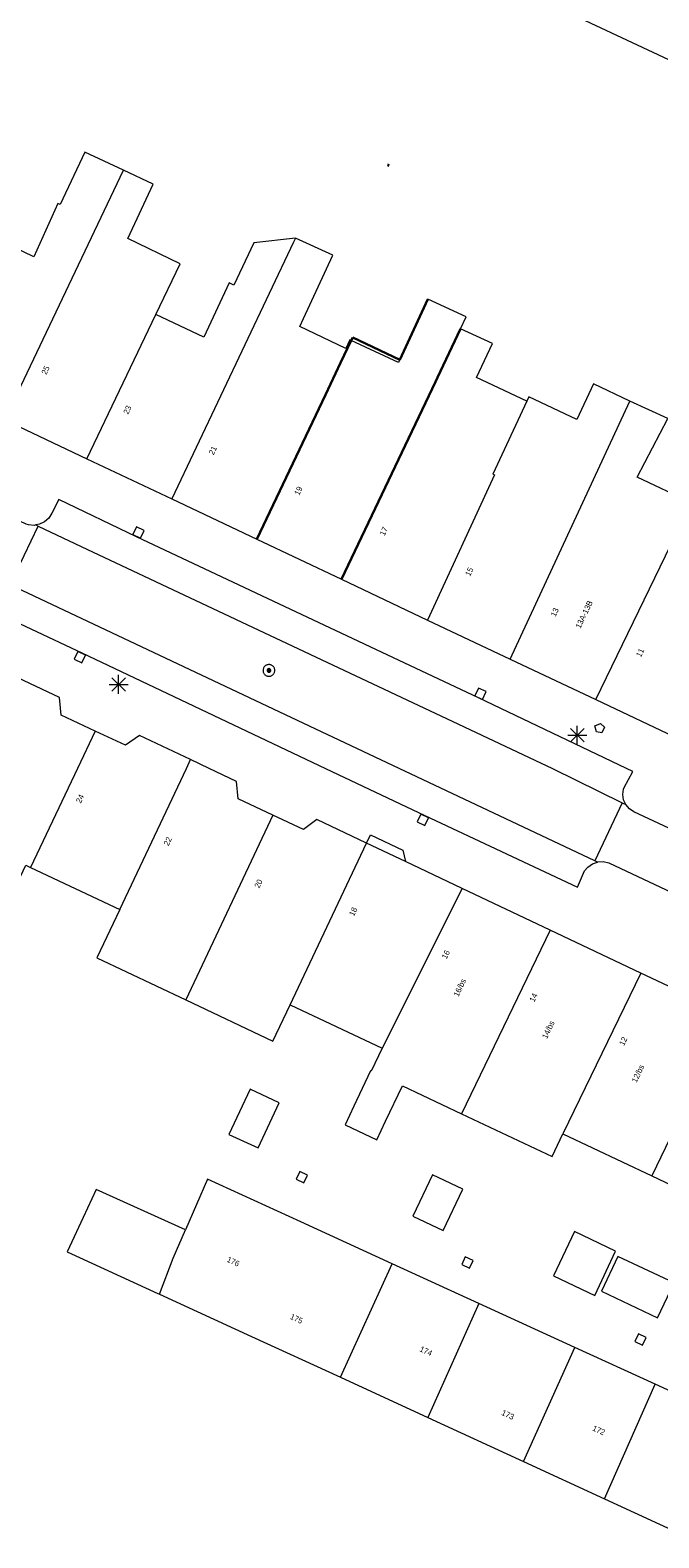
# Model space of a CAD drawing. Header units: metres. Extents: x 135779 to 137489, y 452643 to 455118.
# Tile 108 of 256: x 136332 to 136365, y 453359 to 453439. Entities that reach past the tile are written whole.
import ezdxf
from ezdxf.enums import TextEntityAlignment as Align

# ---------------------------------------------------------------- set-up
doc = ezdxf.new("R2010")
doc.units = ezdxf.units.M
doc.linetypes.add('DGN_Style_3', pattern=[78.572352, 56.123108, -22.449243])
doc.linetypes.add('DGN_Style_4', pattern=[89.853097, 44.898487, -22.449243, 0.056123, -22.449243])
for name, color, linetype, lineweight in [('KTop_NAR_Huisnummer (t)', 7, 'Continuous', 13), ('KTop_NAR_Huisnummer tijdelijk (t)', 7, 'Continuous', 13), ('KTop_PAL_Lichtmast', 40, 'Continuous', 13), ('KTop_PND_Grondvlaksituatie van BAG-pand [tachy]', 1, 'Continuous', 13), ('KTop_PND_Pandscheiding', 40, 'Continuous', 13), ('KTop_PND_Voorlopige_pandgeometrie', 1, 'DGN_Style_3', 30), ('KTop_PUT_Brandkraan of -put', 1, 'Continuous', 13), ('KTop_PUT_Inspectie- of rioolput', 15, 'Continuous', 13), ('KTop_PUT_Kolk', 15, 'Continuous', 13), ('KTop_SHD_Hek (l)', 15, 'DGN_Style_4', 40), ('KTop_WGD_Rijbaan_Lokale weg', 251, 'Continuous', 13), ('KTop_WGD_Rijbaan_Lokale weg_verkeersdrempel', 40, 'Continuous', 13), ('KTop_WGD_Voetpad', 251, 'Continuous', 13)]:
    doc.layers.add(name, color=color, linetype=linetype, lineweight=lineweight)
doc.styles.add('Style-ROVU', font='ROVU.shx')
doc.styles.add('Style-ROVUCURSIEF', font='ROVUCURSIEF.shx')

# ---------------------------------------------------------------- blocks, each defined once
blk = doc.blocks.new('PAL_Lichtmast')
at = {"layer": 'KTop_PAL_Lichtmast'}
for p, q in [((-0.354, -0.354), (0.354, 0.354)), ((0.354, -0.354), (-0.354, 0.354)), ((0, -0.5), (0, 0.5)), ((-0.5, 0), (0.5, 0))]:
    blk.add_line(p, q, dxfattribs=at)
blk = doc.blocks.new('PUT_Brandkraan_of_-put')
at = {"layer": 'KTop_PUT_Brandkraan of -put'}
for p, q in [((-0.25, 0.034), (0, 0.25)), ((-0.158, -0.25), (-0.25, 0.034)), ((0, 0.25), (0.25, 0.033)), ((0.25, 0.033), (0.158, -0.25)), ((0.158, -0.25), (-0.158, -0.25))]:
    blk.add_line(p, q, dxfattribs=at)
blk = doc.blocks.new('PUT_Inspectie-_of_rioolput')
at = {"layer": 'KTop_PUT_Inspectie- of rioolput', "flags": 128}
for points in [[(0.31, 0), (0.308, 0.032), (0.303, 0.064), (0.294, 0.095), (0.283, 0.126), (0.268, 0.155), (0.25, 0.182), (0.23, 0.207), (0.207, 0.23), (0.182, 0.25), (0.154, 0.268), (0.126, 0.283), (0.095, 0.294), (0.064, 0.303), (0.032, 0.308), (0, 0.309), (-0.032, 0.308), (-0.064, 0.303), (-0.096, 0.294), (-0.126, 0.283), (-0.155, 0.268), (-0.182, 0.25), (-0.207, 0.23), (-0.23, 0.207), (-0.25, 0.182), (-0.268, 0.154), (-0.283, 0.126), (-0.294, 0.095), (-0.303, 0.064), (-0.308, 0.032), (-0.309, 0), (-0.308, -0.032), (-0.303, -0.064), (-0.294, -0.096), (-0.283, -0.126), (-0.268, -0.155), (-0.25, -0.182), (-0.23, -0.207), (-0.207, -0.23), (-0.182, -0.25), (-0.155, -0.268), (-0.126, -0.283), (-0.096, -0.294), (-0.064, -0.303), (-0.032, -0.308), (0, -0.309), (0.032, -0.308), (0.064, -0.303), (0.095, -0.294), (0.126, -0.283), (0.155, -0.268), (0.182, -0.25), (0.207, -0.23), (0.23, -0.207), (0.25, -0.182), (0.268, -0.155), (0.283, -0.126), (0.294, -0.096), (0.303, -0.064), (0.308, -0.032), (0.31, 0)], [(0.095, 0), (0.094, 0.009), (0.092, 0.019), (0.09, 0.029), (0.086, 0.038), (0.082, 0.047), (0.076, 0.055), (0.07, 0.063), (0.063, 0.07), (0.055, 0.076), (0.047, 0.082), (0.038, 0.086), (0.029, 0.09), (0.019, 0.092), (0.009, 0.094), (0, 0.094), (-0.01, 0.094), (-0.02, 0.092), (-0.029, 0.09), (-0.039, 0.086), (-0.048, 0.082), (-0.056, 0.076), (-0.064, 0.07), (-0.071, 0.063), (-0.077, 0.055), (-0.082, 0.047), (-0.087, 0.038), (-0.09, 0.029), (-0.093, 0.019), (-0.094, 0.009), (-0.095, 0), (-0.094, -0.01), (-0.093, -0.02), (-0.09, -0.029), (-0.087, -0.039), (-0.082, -0.048), (-0.077, -0.056), (-0.071, -0.064), (-0.064, -0.071), (-0.056, -0.077), (-0.047, -0.082), (-0.039, -0.087), (-0.029, -0.09), (-0.02, -0.093), (-0.01, -0.094), (0, -0.095), (0.009, -0.094), (0.019, -0.093), (0.029, -0.09), (0.038, -0.087), (0.047, -0.082), (0.055, -0.077), (0.063, -0.071), (0.07, -0.064), (0.076, -0.056), (0.082, -0.047), (0.086, -0.039), (0.09, -0.029), (0.092, -0.02), (0.094, -0.01), (0.095, 0)], [(0.035, 0), (0.034, 0.003), (0.034, 0.007), (0.033, 0.01), (0.031, 0.014), (0.03, 0.017), (0.028, 0.02), (0.026, 0.023), (0.023, 0.026), (0.02, 0.028), (0.017, 0.03), (0.014, 0.031), (0.01, 0.033), (0.007, 0.034), (0.003, 0.034), (0, 0.034), (-0.004, 0.034), (-0.007, 0.034), (-0.011, 0.033), (-0.014, 0.031), (-0.018, 0.03), (-0.021, 0.028), (-0.023, 0.026), (-0.026, 0.023), (-0.028, 0.02), (-0.03, 0.017), (-0.032, 0.014), (-0.033, 0.01), (-0.034, 0.007), (-0.035, 0.003), (-0.035, 0), (-0.035, -0.004), (-0.034, -0.007), (-0.033, -0.011), (-0.032, -0.014), (-0.03, -0.018), (-0.028, -0.021), (-0.026, -0.023), (-0.023, -0.026), (-0.021, -0.028), (-0.017, -0.03), (-0.014, -0.032), (-0.011, -0.033), (-0.007, -0.034), (-0.004, -0.035), (0, -0.035), (0.003, -0.035), (0.007, -0.034), (0.01, -0.033), (0.014, -0.032), (0.017, -0.03), (0.02, -0.028), (0.023, -0.026), (0.026, -0.023), (0.028, -0.021), (0.03, -0.017), (0.031, -0.014), (0.033, -0.011), (0.034, -0.007), (0.034, -0.004), (0.035, 0)], [(0.01, 0.02), (0.007, 0.02), (0.005, 0.021), (0.003, 0.022), (0.001, 0.022), (-0.001, 0.022), (-0.004, 0.022), (-0.006, 0.021), (-0.008, 0.02), (-0.01, 0.019), (-0.012, 0.018), (-0.014, 0.017), (-0.016, 0.015), (-0.017, 0.013), (-0.019, 0.012), (-0.02, 0.009), (-0.021, 0.007), (-0.022, 0.005), (-0.022, 0.003), (-0.022, 0.001), (-0.022, -0.001), (-0.022, -0.004), (-0.022, -0.006), (-0.021, -0.008), (-0.02, -0.01), (-0.019, -0.012), (-0.017, -0.014), (-0.016, -0.016), (-0.014, -0.017), (-0.012, -0.019), (-0.01, -0.02), (-0.008, -0.021), (-0.006, -0.022), (-0.003, -0.022), (-0.001, -0.022), (0.001, -0.022), (0.003, -0.022), (0.005, -0.022), (0.008, -0.021), (0.01, -0.02), (0.012, -0.019), (0.014, -0.017), (0.015, -0.016), (0.017, -0.014), (0.018, -0.012), (0.02, -0.01), (0.02, -0.008), (0.021, -0.006), (0.022, -0.003), (0.022, -0.001), (0.022, 0.001), (0.022, 0.003), (0.021, 0.005), (0.02, 0.008), (0.019, 0.01), (0.018, 0.012), (0.017, 0.014), (0.015, 0.015), (0.013, 0.017), (0.012, 0.018), (0.01, 0.02)]]:
    blk.add_lwpolyline(points, dxfattribs=at)
blk = doc.blocks.new('PUT_Kolk')
at = {"layer": 'KTop_PUT_Kolk', "flags": 128}
blk.add_lwpolyline([(0.225, -0.225), (0.225, 0.225), (-0.225, 0.225), (-0.225, -0.225), (0.225, -0.225)], dxfattribs=at)

msp = doc.modelspace()

# ---------------------------------------------------------------- linework, layer by layer
at = {"layer": 'KTop_PND_Grondvlaksituatie van BAG-pand [tachy]', "flags": 128}
for points in [[(136322.974, 453467.939), (136318.819, 453459.085), (136383.098, 453428.985), (136387.232, 453437.8)], [(136336.527, 453431.511), (136334.494, 453432.467), (136333.201, 453429.703), (136333.081, 453429.76), (136331.809, 453426.953), (136329.607, 453427.996)], [(136338.226, 453423.915), (136339.515, 453426.581), (136336.754, 453427.919), (136338.099, 453430.772), (136336.527, 453431.511)], [(136345.594, 453427.934), (136345.585, 453427.938), (136343.403, 453427.696), (136342.348, 453425.458), (136342.104, 453425.573), (136340.766, 453422.713), (136338.226, 453423.915)], [(136348.53, 453422.542), (136348.459, 453422.575), (136348.243, 453422.118), (136345.811, 453423.272), (136346.02, 453423.706), (136347.557, 453427.034), (136345.594, 453427.934)], [(136352.556, 453424.715), (136351.017, 453421.386), (136348.53, 453422.542)], [(136357.78, 453419.341), (136355.116, 453420.589), (136355.962, 453422.379), (136354.289, 453423.154)], [(136348.53, 453422.542), (136348.53, 453422.542)], [(136363.191, 453419.344), (136361.294, 453420.268), (136360.411, 453418.382), (136357.888, 453419.572), (136357.78, 453419.341)], [(136365.079, 453411.202), (136366.409, 453414.008), (136363.585, 453415.346), (136365.202, 453418.434), (136363.191, 453419.344)], [(136330.273, 453418.365), (136334.607, 453416.313)], [(136334.607, 453416.313), (136339.068, 453414.201)], [(136339.068, 453414.201), (136343.556, 453412.076)], [(136343.556, 453412.076), (136348.021, 453409.962)], [(136348.021, 453409.962), (136352.55, 453407.818)], [(136352.55, 453407.818), (136356.904, 453405.757)], [(136356.904, 453405.757), (136361.412, 453403.622)], [(136335.047, 453401.964), (136333.254, 453402.811), (136333.16, 453403.736), (136330.673, 453404.916)], [(136361.412, 453403.622), (136365.843, 453401.524)], [(136340.061, 453400.462), (136337.377, 453401.735), (136336.634, 453401.216), (136335.047, 453401.964)], [(136344.399, 453397.542), (136342.569, 453398.405), (136342.479, 453399.316), (136341.036, 453400), (136340.061, 453400.462)], [(136349.332, 453396.065), (136346.705, 453397.312), (136346.003, 453396.785), (136344.399, 453397.542)], [(136351.377, 453395.097), (136349.332, 453396.065)], [(136354.368, 453393.68), (136351.377, 453395.097)], [(136325.793, 453394.496), (136330.211, 453392.407), (136331.392, 453394.903), (136331.638, 453394.787)], [(136331.638, 453394.787), (136336.336, 453392.566)], [(136359.002, 453391.485), (136354.368, 453393.68)], [(136336.336, 453392.566), (136335.128, 453390.013), (136339.806, 453387.801)], [(136363.787, 453389.219), (136359.002, 453391.485)], [(136368.45, 453387.01), (136363.787, 453389.219)], [(136339.806, 453387.801), (136344.398, 453385.63), (136345.306, 453387.55)], [(136345.306, 453387.55), (136350.151, 453385.257)], [(136350.151, 453385.257), (136349.582, 453384.055), (136349.546, 453384.072), (136348.665, 453382.21), (136348.202, 453381.232), (136349.874, 453380.441), (136350.337, 453381.419), (136351.218, 453383.281), (136354.329, 453381.81)], [(136343.619, 453380.014), (136344.738, 453382.379), (136343.203, 453383.105), (136342.075, 453380.721), (136343.619, 453380.014)], [(136354.329, 453381.81), (136359.102, 453379.552), (136359.67, 453380.753)], [(136359.67, 453380.753), (136364.363, 453378.532)], [(136350.677, 453373.905), (136345.876, 453376.105), (136340.963, 453378.357), (136339.799, 453375.691)], [(136351.775, 453376.414), (136353.375, 453375.657), (136354.402, 453377.826), (136352.802, 453378.583), (136351.775, 453376.414)], [(136364.363, 453378.532), (136369.088, 453376.297)], [(136339.799, 453375.691), (136335.099, 453377.825), (136334.414, 453376.349), (136333.692, 453374.794), (136333.57, 453374.53), (136338.336, 453372.34), (136338.422, 453372.301)], [(136359.18, 453373.264), (136361.35, 453372.237), (136362.453, 453374.569), (136360.283, 453375.596), (136359.18, 453373.264)], [(136355.25, 453371.809), (136350.677, 453373.905)], [(136364.661, 453371.057), (136365.53, 453372.893), (136362.568, 453374.295), (136361.699, 453372.459), (136364.661, 453371.057)], [(136338.422, 453372.301), (136343.271, 453370.075), (136347.955, 453367.925)], [(136360.295, 453369.497), (136355.25, 453371.809)], [(136364.525, 453367.558), (136360.295, 453369.497)], [(136347.955, 453367.925), (136352.566, 453365.808)], [(136369.035, 453365.491), (136364.525, 453367.558)], [(136352.566, 453365.808), (136357.606, 453363.486)], [(136357.606, 453363.486), (136361.869, 453361.523)], [(136361.869, 453361.523), (136366.333, 453359.466)]]:
    msp.add_lwpolyline(points, dxfattribs=at)
at = {"layer": 'KTop_PND_Pandscheiding', "flags": 128}
for points in [[(136330.273, 453418.365), (136336.527, 453431.511)], [(136345.594, 453427.934), (136345.493, 453427.722), (136339.068, 453414.201)], [(136354.289, 453423.154), (136354.583, 453423.788), (136352.556, 453424.715)], [(136334.607, 453416.313), (136338.226, 453423.915)], [(136348.021, 453409.962), (136354.289, 453423.154)], [(136348.53, 453422.542), (136347.967, 453421.358)], [(136347.967, 453421.358), (136343.556, 453412.076)], [(136357.78, 453419.341), (136355.984, 453415.508), (136356.068, 453415.468), (136352.55, 453407.818)], [(136356.904, 453405.757), (136363.191, 453419.344)], [(136361.412, 453403.622), (136365.079, 453411.202)], [(136335.047, 453401.964), (136334.114, 453400), (136331.638, 453394.787)], [(136336.336, 453392.566), (136339.843, 453400), (136340.061, 453400.462)], [(136344.399, 453397.542), (136339.806, 453387.801)], [(136345.306, 453387.55), (136349.332, 453396.065)], [(136354.368, 453393.68), (136350.151, 453385.257)], [(136359.002, 453391.485), (136354.329, 453381.81)], [(136363.787, 453389.219), (136359.67, 453380.753)], [(136368.45, 453387.01), (136364.363, 453378.532)], [(136338.422, 453372.301), (136339.148, 453374.2), (136339.799, 453375.691)], [(136347.955, 453367.925), (136350.677, 453373.905)], [(136355.25, 453371.809), (136352.566, 453365.808)], [(136357.606, 453363.486), (136360.295, 453369.497)], [(136361.869, 453361.523), (136364.525, 453367.558)]]:
    msp.add_lwpolyline(points, dxfattribs=at)
at = {"layer": 'KTop_PND_Voorlopige_pandgeometrie', "flags": 128}
for points in [[(136352.556, 453424.715), (136351.082, 453421.527), (136348.604, 453422.698), (136348.53, 453422.542)], [(136348.021, 453409.962), (136352.961, 453420.36), (136353.069, 453420.588), (136354.289, 453423.154)], [(136348.53, 453422.542), (136347.967, 453421.358)], [(136347.967, 453421.358), (136347.17, 453419.68), (136343.556, 453412.076)]]:
    msp.add_lwpolyline(points, dxfattribs=at)
at = {"layer": 'KTop_SHD_Hek (l)', "flags": 128}
msp.add_lwpolyline([(136306.652, 453472.681), (136309.248, 453450.887), (136316.639, 453447.461), (136320.959, 453445.418), (136325.513, 453443.348), (136329.988, 453441.211), (136334.285, 453439.284), (136387.751, 453414.5)], dxfattribs=at)
at = {"layer": 'KTop_WGD_Rijbaan_Lokale weg', "flags": 128}
for points in [[(136330.569, 453409.666), (136332.044, 453412.764)], [(136332.044, 453412.764), (136334.3, 453411.69), (136354.471, 453402.199), (136359.126, 453400), (136362.787, 453398.191)], [(136361.348, 453395.133), (136351.047, 453400), (136330.569, 453409.666)], [(136362.787, 453398.191), (136361.348, 453395.133)]]:
    msp.add_lwpolyline(points, dxfattribs=at)
at = {"layer": 'KTop_WGD_Rijbaan_Lokale weg_verkeersdrempel', "flags": 128}
for points in [[(136331.918, 453412.824), (136331.82, 453412.805), (136331.526, 453412.828), (136331.41, 453412.86), (136328.45, 453414.25), (136328.219, 453414.414), (136328.042, 453414.636), (136327.993, 453414.754)], [(136331.918, 453412.824), (136332.044, 453412.764)], [(136362.787, 453398.191), (136362.99, 453398.091)], [(136366.995, 453396.303), (136366.966, 453396.292), (136366.677, 453396.27), (136366.393, 453396.327), (136366.31, 453396.36), (136363.41, 453397.72), (136363.174, 453397.876), (136362.99, 453398.091)], [(136361.492, 453395.065), (136361.348, 453395.133)], [(136361.492, 453395.065), (136361.506, 453395.07), (136361.801, 453395.09), (136362.09, 453395.03), (136365.11, 453393.61), (136365.218, 453393.543), (136365.422, 453393.351), (136365.542, 453393.144)]]:
    msp.add_lwpolyline(points, dxfattribs=at)
at = {"layer": 'KTop_WGD_Voetpad', "flags": 128}
for points in [[(136362.99, 453398.091), (136362.873, 453398.349), (136362.833, 453398.629), (136362.873, 453398.91), (136362.9, 453398.99), (136363.36, 453399.84), (136363.023, 453400), (136355.22, 453403.71), (136337.22, 453412.2), (136333.12, 453414.17), (136332.75, 453413.44), (136332.592, 453413.191), (136332.373, 453412.993), (136332.11, 453412.861), (136331.918, 453412.824)], [(136330.569, 453409.666), (136330.661, 453409.402), (136330.675, 453409.122), (136330.61, 453408.85), (136330.19, 453408.04), (136334.34, 453406.09), (136347.174, 453400), (136352.4, 453397.52), (136360.44, 453393.74), (136360.81, 453394.6), (136360.984, 453394.804), (136361.227, 453394.973), (136361.492, 453395.065)], [(136349.332, 453396.065), (136349.538, 453396.499), (136351.249, 453395.69), (136351.377, 453395.097)]]:
    msp.add_lwpolyline(points, dxfattribs=at)

# ---------------------------------------------------------------- block references
at = {"layer": 'KTop_PAL_Lichtmast'}
for p in [(136336.275, 453404.423), (136360.432, 453401.749)]:
    msp.add_blockref('PAL_Lichtmast', p, dxfattribs=at)
at = {"layer": 'KTop_PUT_Brandkraan of -put', "rotation": 64.66327412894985}
msp.add_blockref('PUT_Brandkraan_of_-put', (136361.575, 453402.131), dxfattribs=at)
at = {"layer": 'KTop_PUT_Inspectie- of rioolput', "rotation": 64.80174911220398}
msp.add_blockref('PUT_Inspectie-_of_rioolput', (136344.191, 453405.161), dxfattribs=at)
at = {"layer": 'KTop_PUT_Kolk'}
for p, rotation in [((136337.327, 453412.426), 244.3362829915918), ((136334.233, 453405.864), 64.83212985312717), ((136355.327, 453403.936), 244.6647230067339), ((136352.293, 453397.294), 64.66472301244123), ((136345.922, 453378.468), 64.65053034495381), ((136354.642, 453373.976), 64.65948625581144), ((136363.763, 453369.918), 64.65434072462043)]:
    msp.add_blockref('PUT_Kolk', p, dxfattribs=dict(at, rotation=rotation))

# ---------------------------------------------------------------- texts
at = {"layer": 'KTop_NAR_Huisnummer (t)', "style": 'Style-ROVU'}
for s, rotation, p in [('24', 64.6, (136334.337, 453398.607)), ('22', 64.6, (136338.956, 453396.363)), ('20', 64.6, (136343.733, 453394.129)), ('18', 64.7, (136348.721, 453392.658)), ('16', 64.7, (136353.6, 453390.397)), ('16/bs', 64.7, (136354.452, 453388.898)), ('14', 64.7, (136358.217, 453388.132)), ('14/bs', 64.7, (136359.111, 453386.678)), ('12', 64.7, (136362.946, 453385.832)), ('12/bs', 64.7, (136363.834, 453384.368)), ('175', 335.4, (136345.945, 453370.868)), ('174', 335.4, (136352.769, 453369.166)), ('173', 335.4, (136357.079, 453365.81)), ('172', 335.4, (136361.87, 453364.997))]:
    msp.add_text(s, height=0.3, rotation=rotation, dxfattribs=at).set_placement(p, align=Align.MIDDLE_RIGHT)
at = {"layer": 'KTop_NAR_Huisnummer tijdelijk (t)', "style": 'Style-ROVUCURSIEF'}
for s, rotation, p in [('25', 64.7, (136332.327, 453420.778)), ('23', 64.7, (136336.64, 453418.687)), ('21', 64.7, (136341.14, 453416.553)), ('19', 64.7, (136345.643, 453414.423)), ('17', 64.7, (136350.143, 453412.291)), ('15', 64.7, (136354.645, 453410.161)), ('13', 64.7, (136359.145, 453408.027)), ('13A-13B', 64.7, (136360.456, 453407.407)), ('11', 64.7, (136363.646, 453405.895)), ('176', 335.4, (136342.005, 453374.157))]:
    msp.add_text(s, height=0.3, rotation=rotation, dxfattribs=at).set_placement(p, align=Align.MIDDLE_LEFT)

doc.saveas('drawing.dxf')
